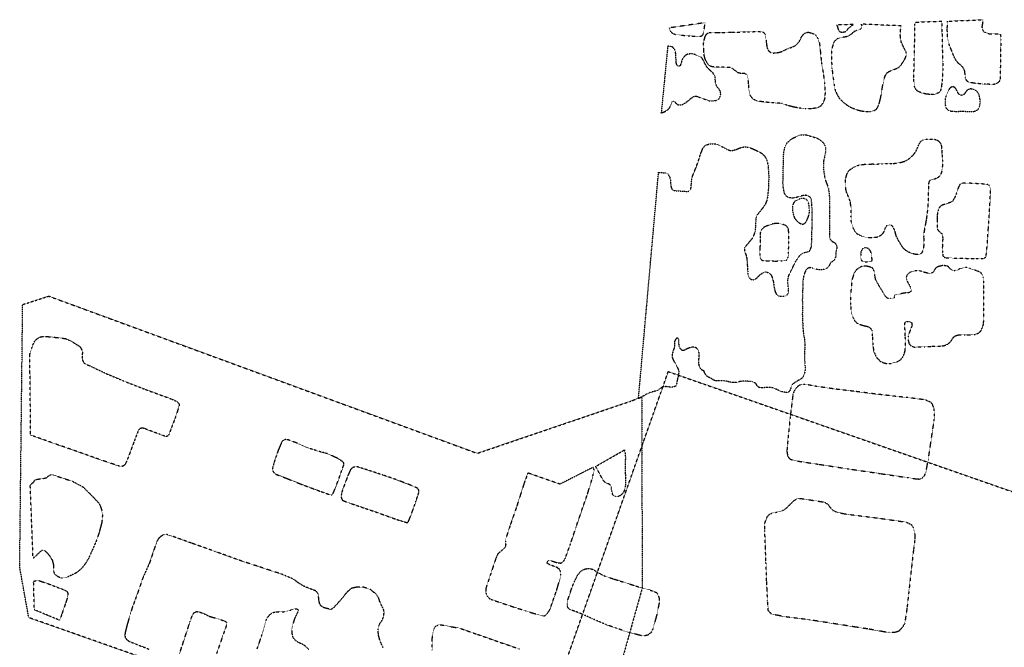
# Model space of a CAD drawing. Extents: x 386669 to 390179, y 98127 to 99995.
# Tile 2 of 9: x 386669 to 387816, y 99247 to 99977. Entities that reach past the tile are written whole.
import ezdxf

# ---------------------------------------------------------------- set-up
doc = ezdxf.new("R2010")
doc.units = 0
doc.header["$LTSCALE"] = 0.005
doc.header["$MEASUREMENT"] = 0
doc.linetypes.add('DGN Style 5', pattern=[20, 10, -10])
doc.linetypes.add('DGN Style 7', pattern=[57.5, 25, -10, 12.5, -10])
doc.layers.add('E_DTM_Building', color=3, linetype='DGN Style 5', lineweight=25)
doc.layers.add('E_DTM_ObscureArea', color=1, linetype='DGN Style 7', lineweight=25)

msp = doc.modelspace()

# ---------------------------------------------------------------- linework, layer by layer
at = {"layer": 'E_DTM_Building'}
for points in [[(387425.61, 99967.25, 1609.49), (387426.82, 99963.44, 1609.39), (387429.43, 99960.98, 1609.24), (387433.27, 99959.51, 1609.12), (387436.39, 99959.15, 1609.14), (387449.4, 99957.98, 1609.3), (387458.93, 99957.4, 1609.28), (387462.22, 99957.54, 1609.28), (387464.2, 99958.46, 1609.28), (387465.19, 99959.78, 1609.28), (387466.29, 99965.5, 1609.3), (387467.42, 99973.36, 1609.45), (387425.61, 99967.25, 1609.49)], [(387695.63, 99969.59, 1609.24), (387649.11, 99971.64, 1609.9), (387649.94, 99969.47, 1609.96), (387649.68, 99966.84, 1609.96), (387648.06, 99965.6, 1609.96), (387645.99, 99964.88, 1609.96), (387643.57, 99964.27, 1609.96), (387641.01, 99962.82, 1610.02), (387638.89, 99961.13, 1610.02), (387636.84, 99959.38, 1610.02), (387634.68, 99958.1, 1610.02), (387631.76, 99956.89, 1610.02), (387628.78, 99956.37, 1610.06), (387625.58, 99956.03, 1610.1), (387622.7, 99955.1, 1610.1), (387620.27, 99953.8, 1610.1), (387618.03, 99951.82, 1610.02), (387616.74, 99949.11, 1610), (387615.45, 99944.88, 1609.94), (387614.73, 99940.28, 1609.86), (387614.41, 99935.1, 1609.82), (387614.7, 99927.5, 1609.61), (387615.13, 99919.98, 1609.47), (387616.56, 99908.63, 1609.28), (387617.83, 99900.01, 1609.04), (387618.79, 99895.07, 1608.87), (387620.76, 99890.43, 1608.81), (387623.74, 99885.25, 1608.81), (387627.33, 99881.77, 1608.79), (387633.3, 99876.91, 1608.71), (387638.11, 99874.36, 1608.69), (387644.07, 99872.11, 1608.69), (387649.07, 99870.74, 1608.69), (387654.69, 99869.98, 1608.69), (387659.03, 99869.93, 1608.73), (387662.01, 99870.39, 1608.87), (387664.63, 99871.15, 1609.06), (387667.09, 99872.94, 1609.18), (387668.84, 99875.77, 1609.22), (387670.14, 99879.1, 1609.41), (387671.85, 99885.84, 1609.53), (387673.98, 99898.87, 1609.84), (387675.55, 99906.49, 1609.94), (387677.12, 99911.5, 1609.94), (387679.17, 99914.9, 1609.92), (387681.97, 99916.78, 1609.74), (387685.68, 99918.33, 1609.63), (387690.16, 99919.87, 1609.63), (387693.88, 99922.17, 1609.65), (387695.89, 99924.47, 1609.69), (387700.39, 99931.44, 1609.86), (387701.59, 99935.18, 1609.9), (387701.46, 99939.16, 1609.9), (387699.7, 99942.93, 1609.82), (387697.42, 99947.13, 1609.78), (387695.88, 99950.85, 1609.78), (387695.15, 99954.64, 1609.74), (387694.7, 99959.2, 1609.67), (387694.79, 99962.23, 1609.55), (387695.63, 99969.59, 1609.24)], [(387640.13, 99971.31, 1609.94), (387620.58, 99970.59, 1610.15), (387621.51, 99968.53, 1610.15), (387622.47, 99965.25, 1610.12), (387623.59, 99963.28, 1610.1), (387625.03, 99962.58, 1610.04), (387627.52, 99962.37, 1610.02), (387630.17, 99962.73, 1610.02), (387632.46, 99964.02, 1610.04), (387634.29, 99966.86, 1610.04), (387637.19, 99969.16, 1610), (387640.13, 99971.31, 1609.94)], [(387743.09, 99975.1, 1608.98), (387743.27, 99962.47, 1609.19), (387743.61, 99943.26, 1609.29), (387744.16, 99928.14, 1609.34), (387744.22, 99918.31, 1609.37), (387743.48, 99905.44, 1609.31), (387742.21, 99896.38, 1609.39), (387741.31, 99893.99, 1609.42), (387739.66, 99892.04, 1609.57), (387737.4, 99890.81, 1609.67), (387733.47, 99889.82, 1609.77), (387730.41, 99889.62, 1609.83), (387725.08, 99890.27, 1609.85), (387720.49, 99891.21, 1610.05), (387716, 99893.03, 1610.05), (387713.42, 99894.9, 1610.06), (387711.46, 99898.69, 1610.11), (387710.78, 99902.81, 1610.18), (387710.5, 99907.46, 1610.19), (387710.71, 99919.46, 1610.13), (387711.08, 99935.98, 1610.03), (387711.51, 99953.16, 1609.75), (387711.79, 99970.22, 1609.37), (387711.92, 99973.95, 1609.34), (387743.09, 99975.1, 1608.98)], [(387749.75, 99975.05, 1608.98), (387791.14, 99976.81, 1608.47), (387789.75, 99968.34, 1608.47), (387790.32, 99965.24, 1608.49), (387791.93, 99962.96, 1608.47), (387793.82, 99961.82, 1608.43), (387797.94, 99960.56, 1608.43), (387809.97, 99960.14, 1608.23), (387811.51, 99959.47, 1608.18), (387811.92, 99953.21, 1608.13), (387811.41, 99937.01, 1608.08), (387811.2, 99917.82, 1608), (387811.07, 99907.53, 1608.06), (387809.82, 99904.73, 1608.06), (387807.62, 99902.84, 1608.06), (387804.11, 99901.45, 1608.06), (387793.81, 99901.74, 1608.13), (387782.41, 99902.65, 1608.13), (387777.4, 99903.44, 1608.13), (387774.02, 99904.32, 1608.19), (387772.03, 99905.85, 1608.19), (387770.45, 99909.57, 1608.34), (387770.18, 99914.11, 1608.52), (387769.49, 99918.39, 1608.73), (387767.41, 99921.68, 1608.9), (387765.24, 99923.86, 1609), (387762.06, 99926.45, 1609.01), (387759.72, 99929.5, 1609.03), (387757.92, 99932.59, 1609.01), (387756.27, 99936.46, 1609.05), (387753.9, 99942.53, 1609.03), (387751.55, 99948.22, 1608.98), (387750.17, 99953.6, 1608.92), (387749.61, 99960.2, 1608.87), (387749.4, 99966.67, 1608.87), (387749.81, 99971.65, 1608.98), (387749.75, 99975.05, 1608.98)], [(387482.11, 99962.02, 1608.93), (387485.35, 99961.88, 1608.98), (387491.52, 99962.05, 1609), (387497.41, 99962.27, 1609.04), (387507.42, 99962.49, 1609.37), (387516.88, 99962.73, 1609.26), (387529.91, 99963.07, 1609.22), (387534.62, 99962.5, 1609.24), (387535.88, 99961.5, 1609.22), (387537.39, 99959.78, 1609.2), (387538.2, 99955.1, 1609.02), (387538.59, 99950.4, 1609.04), (387539.62, 99943.89, 1609.12), (387541.42, 99940.4, 1609.2), (387543.97, 99938.62, 1609.26), (387546.77, 99938.03, 1609.28), (387550.66, 99938.29, 1609.39), (387554.99, 99939.2, 1609.47), (387557.98, 99940.41, 1609.47), (387560.81, 99941.88, 1609.41), (387563.98, 99943.32, 1609.39), (387568.13, 99944.69, 1609.37), (387571.24, 99946.05, 1609.39), (387574.88, 99948.56, 1609.67), (387577.77, 99952.58, 1609.8), (387579.91, 99957.43, 1609.88), (387582.6, 99960.61, 1609.92), (387585.57, 99962.09, 1609.92), (387587.9, 99962.15, 1609.88), (387591.33, 99961.4, 1609.84), (387595.25, 99959.67, 1609.78), (387597.23, 99957.37, 1609.8), (387598.98, 99954.49, 1609.8), (387600.57, 99949.4, 1609.8), (387601.51, 99940.69, 1609.84), (387602.87, 99926.85, 1609.61), (387604.87, 99915.34, 1609.43), (387606.38, 99903.79, 1609.16), (387607.1, 99893.61, 1608.75), (387606.9, 99886.11, 1608.67), (387605.1, 99880.53, 1608.61), (387602.15, 99876.43, 1608.55), (387598.21, 99874.25, 1608.44), (387592.79, 99873.32, 1608.42), (387584.51, 99872.97, 1608.14), (387576.86, 99873.98, 1608.01), (387571.57, 99874.91, 1608.03), (387563, 99877.14, 1608.28), (387556.49, 99879.35, 1608.34), (387545.08, 99880.25, 1608.28), (387537.06, 99880.88, 1608.16), (387527.88, 99882.24, 1608.05), (387523.09, 99884.45, 1608.1), (387519.66, 99889.25, 1608.16), (387518.47, 99894.44, 1608.2), (387518.07, 99901.69, 1608.36), (387517.6, 99907.28, 1608.46), (387516.26, 99912.67, 1608.51), (387513.74, 99914.03, 1608.46), (387509.21, 99914.07, 1608.46), (387505.11, 99915.37, 1608.46), (387502.53, 99917.49, 1608.44), (387498.65, 99920.33, 1608.46), (387495.47, 99921.37, 1608.36), (387485.85, 99921.46, 1608.32), (387479.8, 99921.43, 1608.38), (387474.65, 99922.24, 1608.4), (387471.19, 99924.21, 1608.51), (387469.91, 99926.3, 1608.55), (387467.83, 99929.91, 1608.53), (387466.51, 99934.13, 1608.59), (387466.11, 99938.15, 1608.71), (387465.88, 99941.7, 1608.89), (387465.41, 99948.12, 1609.12), (387466.14, 99952.57, 1609.14), (387467.68, 99957.93, 1609.12), (387469.58, 99960.63, 1609.1), (387472.23, 99961.88, 1609.12), (387476.2, 99962.07, 1609.08), (387482.11, 99962.02, 1608.93)], [(387699.75, 99812.02, 1609.66), (387701.86, 99813.09, 1609.58), (387705.19, 99815.22, 1609.44), (387709.65, 99819.31, 1609.38), (387712.58, 99822.92, 1609.19), (387715.53, 99829.49, 1608.92), (387718.11, 99834.85, 1608.82), (387721.23, 99836.9, 1608.82), (387726.23, 99837.94, 1608.8), (387734.55, 99837.81, 1608.66), (387737.82, 99836.57, 1608.64), (387740.62, 99834.33, 1608.64), (387742.38, 99831.32, 1608.7), (387742.87, 99827.1, 1608.7), (387743.36, 99819.65, 1608.68), (387743.84, 99812.21, 1608.68), (387743.62, 99803.39, 1608.56), (387742.66, 99799.19, 1608.58), (387741, 99795.27, 1608.58), (387738.31, 99792.92, 1608.62), (387735.41, 99791.51, 1608.78), (387733.53, 99790.94, 1609.31), (387731.36, 99790.62, 1609.66), (387729.38, 99789.7, 1609.68), (387728.13, 99788.22, 1609.48), (387727.52, 99785.63, 1609.17), (387727.46, 99783.01, 1609.07), (387727.36, 99777.64, 1608.88), (387727, 99763.05, 1608.66), (387726.02, 99751.84, 1608.64), (387724.85, 99743.63, 1608.72), (387723.29, 99735.12, 1608.78), (387722.28, 99729.2, 1608.8), (387721.9, 99723.88, 1608.88), (387722.03, 99719.9, 1608.9), (387721.98, 99713.92, 1608.66), (387721.36, 99709.75, 1608.56), (387720.09, 99706.07, 1608.56), (387717.8, 99703.95, 1608.56), (387715.85, 99703.38, 1608.47), (387713.29, 99703.57, 1608.45), (387709.8, 99704.31, 1608.7), (387704.63, 99706.15, 1608.92), (387701.8, 99707.9, 1609.09), (387698.7, 99710.53, 1609.27), (387696.07, 99714.02, 1609.29), (387692.7, 99719.85, 1609.4), (387690.08, 99724.85, 1609.46), (387688.48, 99730.83, 1609.66), (387686.68, 99735.08, 1609.79), (387684.56, 99737.44, 1609.87), (387682.72, 99738.11, 1609.81), (387679.08, 99737.26, 1609.66), (387677.29, 99734.77, 1609.58), (387676.5, 99732.78, 1609.54), (387674.78, 99728.66, 1609.52), (387671.49, 99725.29, 1609.44), (387667.65, 99723.59, 1609.4), (387661.87, 99722.84, 1609.38), (387656.69, 99723.23, 1609.38), (387649.76, 99724.78, 1609.33), (387644.81, 99727.25, 1609.33), (387642.15, 99730.32, 1609.35), (387639.38, 99735.45, 1609.46), (387637.72, 99741.35, 1609.54), (387637.3, 99747.98, 1609.54), (387637.47, 99757.55, 1609.64), (387636.49, 99765.09, 1609.64), (387634.12, 99771.28, 1609.62), (387631.72, 99776.99, 1609.58), (387630.73, 99784.67, 1609.56), (387630.88, 99791.07, 1609.54), (387632.57, 99797.12, 1609.5), (387634.85, 99801.16, 1609.52), (387638.13, 99803.77, 1609.62), (387641.87, 99805.87, 1609.72), (387646.27, 99807.54, 1609.81), (387652.98, 99808.59, 1609.91), (387662.09, 99808.93, 1609.91), (387667.32, 99808.82, 1610.01), (387672.79, 99809.14, 1610.15), (387679.84, 99809.46, 1610.24), (387684.93, 99809.34, 1610.09), (387690.31, 99809.92, 1609.99), (387694.17, 99810.52, 1609.74), (387699.75, 99812.02, 1609.66)], [(387753.42, 99764.23, 1608.23), (387749.08, 99762.77, 1608.19), (387743.59, 99761.07, 1608.23), (387740.3, 99758.53, 1608.29), (387738.59, 99754.33, 1608.15), (387737.58, 99749.1, 1608.21), (387737.51, 99744.21, 1608.31), (387737.82, 99733.11, 1608.33), (387740.57, 99729.83, 1608.43), (387743.44, 99727.6, 1608.51), (387744.19, 99722.72, 1608.51), (387743.97, 99718.71, 1608.56), (387743.66, 99711.75, 1608.56), (387743.88, 99705.86, 1608.39), (387744.41, 99702.06, 1608.33), (387746.66, 99699.77, 1608.31), (387754.37, 99699.53, 1608.45), (387783.22, 99698.85, 1608.56), (387790.98, 99698.81, 1608.47), (387794.08, 99700.38, 1608.47), (387794.74, 99702.35, 1608.41), (387795.99, 99714.48, 1608.43), (387797.35, 99734.38, 1608.33), (387799.26, 99764.08, 1608.23), (387799.82, 99778.69, 1608.29), (387798.7, 99783.89, 1608.27), (387795.49, 99785.34, 1608.27), (387779.33, 99786.25, 1608.25), (387772.77, 99786.67, 1608.21), (387767.29, 99786.55, 1608.19), (387764.34, 99785.62, 1608.15), (387762.39, 99781.81, 1608.15), (387760.22, 99774.97, 1608.15), (387757.92, 99769.55, 1608.23), (387755.76, 99765.8, 1608.31), (387753.42, 99764.23, 1608.23)], [(387535.73, 99735.12, 1609.22), (387532.83, 99731.99, 1609.35), (387531.63, 99729.08, 1609.35), (387531.37, 99724.8, 1609.3), (387531.41, 99720.95, 1609.28), (387531.28, 99711.05, 1609.04), (387531.29, 99702.81, 1609), (387531.54, 99699.74, 1608.87), (387533.06, 99697.25, 1608.79), (387535.4, 99696.35, 1608.75), (387538.98, 99696.3, 1608.75), (387548.28, 99695.98, 1608.67), (387557.13, 99696.11, 1608.67), (387560.94, 99696.49, 1608.67), (387562.84, 99697.68, 1608.69), (387564.1, 99700.67, 1608.69), (387564.5, 99704.9, 1608.73), (387564.92, 99717.92, 1608.81), (387564.91, 99728.7, 1608.79), (387564.28, 99733.8, 1608.93), (387562.1, 99736.85, 1608.98), (387559.16, 99738.25, 1609.08), (387554.74, 99739.46, 1609.12), (387551.01, 99739.7, 1609.18), (387546.71, 99739.34, 1609.18), (387538.02, 99736.41, 1609.18), (387535.73, 99735.12, 1609.22)], [(387660.97, 99704.97, 1609.31), (387660.07, 99707.43, 1609.33), (387658.6, 99709.44, 1609.38), (387656.98, 99710.68, 1609.42), (387654.79, 99711.39, 1609.56), (387653.08, 99711.38, 1609.79), (387651.56, 99710.64, 1609.83), (387649.96, 99709.2, 1609.85), (387648.97, 99707.12, 1609.99), (387648.68, 99704.83, 1610.07), (387648.72, 99700.23, 1609.97), (387649.34, 99696.99, 1610.01), (387651.15, 99695.83, 1610.01), (387653.75, 99695.16, 1610.03), (387656.71, 99695.13, 1609.91), (387658.9, 99695.18, 1609.79), (387660.47, 99695.31, 1609.56), (387661.33, 99695.65, 1609.52), (387661.86, 99696.73, 1609.48), (387661.85, 99697.69, 1609.48), (387661.59, 99701.65, 1609.33), (387660.97, 99704.97, 1609.31)], [(387727.07, 99681.78, 1608.27), (387721.89, 99683, 1608.25), (387717.08, 99684.59, 1608.23), (387712.19, 99684.73, 1608.51), (387707.41, 99683.57, 1608.8), (387704.74, 99681.84, 1608.86), (387702.71, 99679.88, 1608.86), (387701.56, 99677.17, 1608.84), (387702.01, 99674.19, 1608.8), (387703.35, 99671.35, 1608.72), (387704.89, 99668.52, 1608.58), (387706.45, 99665.49, 1608.58), (387707.43, 99662.83, 1608.6), (387707.43, 99661.18, 1608.62), (387705.85, 99659.6, 1608.6), (387703.3, 99658.84, 1608.74), (387701.44, 99659.01, 1608.05), (387688.36, 99656.55, 1608.05), (387687.88, 99655.07, 1608.51), (387687.68, 99654.23, 1608.76), (387687.72, 99653.69, 1608.84), (387687.11, 99652.81, 1608.92), (387685.83, 99652.5, 1608.88), (387683.71, 99652.39, 1608.84), (387681.03, 99652.37, 1608.86), (387679.12, 99653.04, 1608.88), (387676.44, 99656.32, 1608.9), (387675.05, 99659.02, 1608.84), (387673.93, 99660.91, 1608.74), (387672.6, 99662.86, 1608.78), (387670.04, 99667.12, 1608.76), (387668.75, 99669.48, 1608.78), (387666.08, 99674.27, 1608.84), (387665.15, 99678.73, 1608.9), (387664.62, 99683.49, 1609.07), (387662.55, 99687.65, 1609.15), (387659.9, 99688.94, 1609.25), (387654.85, 99690.16, 1609.68), (387650.68, 99689.95, 1609.87), (387648.36, 99688.93, 1609.97), (387643.79, 99686.15, 1609.97), (387640.8, 99681.64, 1610.01), (387638.46, 99674.3, 1610.01), (387636.78, 99656.64, 1609.74), (387636.83, 99645.37, 1609.87), (387637.44, 99637.18, 1609.79), (387639.26, 99631.08, 1609.76), (387641.64, 99626.47, 1609.74), (387644.93, 99623.18, 1609.79), (387651.64, 99620.99, 1609.85), (387656.97, 99619.79, 1609.66), (387660.17, 99617.65, 1609.52), (387661.72, 99614.76, 1609.4), (387662.14, 99608.88, 1609.27), (387662.74, 99598.42, 1608.84), (387663.82, 99590.41, 1608.62), (387666.88, 99584.2, 1608.19), (387671.05, 99579.54, 1608.06), (387675.34, 99577.56, 1607.98), (387679.06, 99576.64, 1607.92), (387683.98, 99576.91, 1607.96), (387690.51, 99578.49, 1608.04), (387694.45, 99580.67, 1608.06), (387697.31, 99583.52, 1608.15), (387699.57, 99588.52, 1608.12), (387700.58, 99592.8, 1608.12), (387700.63, 99602.97, 1608.27), (387700.58, 99607.64, 1608.35), (387700.12, 99618.04, 1608.41), (387699.99, 99622.84, 1608.45), (387700.52, 99624.74, 1608.45), (387702.5, 99625.66, 1608.47), (387705.97, 99625.26, 1608.47), (387708.06, 99624.13, 1608.45), (387708.45, 99621.14, 1608.49), (387705.85, 99614.4, 1608.39), (387703.74, 99608.38, 1608.37), (387703.91, 99603.93, 1608.37), (387704.85, 99600.09, 1608.39), (387706.91, 99597.59, 1608.41), (387710.84, 99595.79, 1608.41), (387723.1, 99596.33, 1608.47), (387730.35, 99596.73, 1608.43), (387742.4, 99597.12, 1608.35), (387746.21, 99597.65, 1608.47), (387749.98, 99599.34, 1608.6), (387752.56, 99601.34, 1608.64), (387754.91, 99604.42, 1608.72), (387756.86, 99607.47, 1608.9), (387759.19, 99609.11, 1608.99), (387762.42, 99609.93, 1609.05), (387770.32, 99609.97, 1609.03), (387776.29, 99610.06, 1609.07), (387782.01, 99610.67, 1609.07), (387785.66, 99612.15, 1609.07), (387788.43, 99614.37, 1609.07), (387790.48, 99618.66, 1609.07), (387791.61, 99622.4, 1609.07), (387792.2, 99630.14, 1609.09), (387792.17, 99649.31, 1609.11), (387792.08, 99663.52, 1609.13), (387791.99, 99671.96, 1609.05), (387791.34, 99677.27, 1608.86), (387790.94, 99678.82, 1608.66), (387790.49, 99680.01, 1608.62), (387788.27, 99682.78, 1608.56), (387784.79, 99684.07, 1608.53), (387780.11, 99685.88, 1608.53), (387776.37, 99687.08, 1608.53), (387772.06, 99688.5, 1608.64), (387768.72, 99688.22, 1608.7), (387765.75, 99687.49, 1608.8), (387763.03, 99686.44, 1608.8), (387761.66, 99685.5, 1608.78), (387759.93, 99684.88, 1608.76), (387757.4, 99684.73, 1608.76), (387755.15, 99685.37, 1608.76), (387752.52, 99687.21, 1608.68), (387751.05, 99689.15, 1608.41), (387748.41, 99690.37, 1608.31), (387744.32, 99690.78, 1608.27), (387738.87, 99689.43, 1608.21), (387736.88, 99688.58, 1608.23), (387734.55, 99685.98, 1608.23), (387733.68, 99684.05, 1608.27), (387732.31, 99682.36, 1608.29), (387729.9, 99681.61, 1608.29), (387727.07, 99681.78, 1608.27)], [(386681.8, 99493.41, 1608.55), (386680.78, 99587.34, 1609.19), (386682.89, 99594.16, 1609.21), (386684.47, 99598.31, 1609.3), (386686.64, 99603.04, 1609.3), (386689.16, 99605.52, 1609.3), (386692.61, 99607.5, 1609.15), (386696.79, 99608.31, 1609.13), (386702.12, 99608, 1609.13), (386713.04, 99606.93, 1609.06), (386722.76, 99605.65, 1608.97), (386728.94, 99602.85, 1608.88), (386739.02, 99596.53, 1608.83), (386740.68, 99594.05, 1608.85), (386742.12, 99590.03, 1608.9), (386741.77, 99585.17, 1608.9), (386741.9, 99581.57, 1609.03), (386743.29, 99578.13, 1609.13), (386745.2, 99576.25, 1609.19), (386750.86, 99574.05, 1609.28), (386759.78, 99569.73, 1609.06), (386770.87, 99564.54, 1609.21), (386791.38, 99555.95, 1609.25), (386815.54, 99546.54, 1609.25), (386845.5, 99535.58, 1609.16), (386852, 99532.7, 1609.13), (386853.58, 99531.31, 1609.13), (386854.62, 99529.28, 1609.11), (386854.65, 99527.24, 1609.07), (386850.66, 99514.9, 1609), (386842.84, 99494.3, 1608.73), (386841.95, 99492.84, 1608.73), (386840.63, 99492, 1608.75), (386838.83, 99491.85, 1608.75), (386831.01, 99494.76, 1608.75), (386814.4, 99500.94, 1608.77), (386811.94, 99501.68, 1608.73), (386809.02, 99500.93, 1608.73), (386807.35, 99499.12, 1608.71), (386802.49, 99486.7, 1608.62), (386795.85, 99468.67, 1608.55), (386793.14, 99461.89, 1608.46), (386791.82, 99459.38, 1608.28), (386790.14, 99457.71, 1608.21), (386788.59, 99457.07, 1608.17), (386785.15, 99457.29, 1608.1), (386764.41, 99464.14, 1608.1), (386737.47, 99473.76, 1608.46), (386707.77, 99484.08, 1608.57), (386681.8, 99493.41, 1608.55)], [(387602.95, 99549.23, 1607.58), (387595.32, 99550.34, 1607.32), (387588.21, 99551.7, 1607.12), (387582.16, 99552.27, 1607.04), (387579.61, 99552.19, 1607.02), (387577.2, 99551.32, 1607.2), (387575.35, 99550.09, 1607.52), (387573.37, 99547.97, 1607.98), (387572.22, 99546.39, 1608.38), (387571.03, 99544.54, 1608.87), (387570.18, 99542.58, 1609.05), (387569.6, 99540.72, 1608.83), (387569.51, 99539.43, 1608.56), (387566.47, 99514.54, 1608.73), (387564.05, 99491.24, 1608.56), (387562.59, 99474.82, 1608.4), (387563.56, 99468.85, 1608.36), (387566.05, 99465.69, 1608.3), (387571.33, 99463.77, 1608.3), (387598.94, 99459.62, 1608.52), (387634.61, 99454.12, 1608.42), (387671.16, 99448.7, 1608.46), (387704.28, 99443.86, 1608.46), (387713.29, 99442.46, 1608.54), (387717.41, 99442.27, 1608.62), (387720.22, 99443.31, 1608.64), (387722.93, 99446.23, 1608.62), (387724.61, 99450.35, 1608.6), (387727.37, 99464.85, 1608.6), (387729.9, 99482.03, 1608.54), (387734.09, 99509.98, 1608.44), (387734.7, 99517.98, 1608.4), (387734.13, 99524.06, 1608.4), (387732.21, 99529.22, 1608.36), (387730.06, 99531.66, 1608.38), (387723.84, 99534.37, 1608.34), (387703.35, 99537.03, 1608.34), (387688.21, 99538.59, 1608.2), (387667.33, 99541.02, 1608.02), (387642.09, 99544.23, 1607.9), (387620.19, 99546.77, 1607.76), (387602.95, 99549.23, 1607.58)], [(387260.94, 99449.39, 1608.01), (387256.62, 99437.68, 1608.01), (387247.99, 99410.69, 1608.07), (387239.97, 99387.3, 1607.95), (387235.4, 99373.48, 1607.9), (387234.95, 99369.18, 1608.01), (387235.09, 99366.36, 1608.01), (387234.65, 99363.72, 1608.04), (387233.5, 99361.68, 1608.02), (387231.92, 99360.18, 1608.07), (387229.38, 99358.26, 1608.14), (387226.83, 99355.96, 1608.36), (387225.75, 99354.69, 1608.36), (387223.32, 99349.28, 1608.45), (387217.93, 99332.79, 1608.24), (387212.72, 99317.68, 1608.1), (387211.81, 99313.82, 1607.82), (387212.06, 99309.72, 1607.64), (387213.44, 99306.24, 1607.52), (387216.19, 99303.3, 1607.47), (387220.18, 99301.46, 1607.42), (387258.43, 99288.86, 1607.57), (387276.29, 99283.49, 1607.48), (387278.84, 99283.04, 1607.54), (387280.84, 99283.45, 1607.54), (387282.75, 99284.88, 1607.63), (387285.22, 99288.17, 1607.86), (387286.87, 99291.14, 1608.07), (387294.36, 99312.4, 1608.21), (387299.15, 99328.75, 1607.95), (387299.47, 99331.62, 1607.83), (387299.34, 99333.78, 1607.73), (387298.28, 99336.3, 1607.57), (387297.52, 99337.37, 1607.55), (387295.29, 99339.17, 1607.64), (387285.86, 99342.78, 1607.89), (387283.54, 99344.39, 1607.95), (387283.19, 99345.26, 1607.98), (387283.78, 99346.63, 1607.99), (387284.99, 99347.49, 1607.92), (387287.12, 99347.48, 1607.89), (387295.33, 99344.95, 1607.7), (387299.15, 99344.51, 1607.54), (387301.66, 99345.62, 1607.48), (387303.37, 99347.84, 1607.45), (387304.68, 99350.27, 1607.44), (387310.54, 99366.76, 1607.76), (387317.21, 99386.53, 1607.88), (387322.79, 99403.04, 1608.05), (387329.86, 99423.17, 1608.18), (387335.44, 99441.24, 1607.98), (387336.66, 99445.94, 1607.89), (387337.85, 99450.34, 1607.83), (387338.12, 99452.73, 1607.74), (387337.63, 99454.63, 1607.67), (387336.87, 99455.89, 1607.6), (387298.19, 99436.33, 1607.6), (387260.94, 99449.39, 1608.01)], [(386681.31, 99435.53, 1607.81), (386684.95, 99438.45, 1607.65), (386684.98, 99438.55, 1607.15), (386686.77, 99441, 1607.46), (386689.47, 99442.19, 1607.48), (386695.41, 99442.56, 1607.46), (386699.9, 99443.88, 1607.52), (386704.69, 99447.22, 1607.64), (386707.74, 99447.18, 1607.6), (386730.08, 99439.85, 1607.6), (386742.58, 99433.26, 1607.44), (386749.68, 99426.15, 1607.27), (386754.62, 99421.34, 1607.21), (386754.61, 99421.24, 1607.71), (386757.44, 99418.32, 1607.7), (386760.76, 99414.96, 1607.75), (386762.8, 99411.31, 1607.83), (386764.66, 99405.5, 1607.88), (386765.41, 99399.92, 1608.03), (386764.7, 99391.92, 1608.44), (386761.94, 99381.42, 1608.73), (386758.7, 99371.32, 1608.66), (386753.07, 99358.62, 1608.73), (386749.46, 99350.39, 1608.55), (386746.15, 99344.79, 1608.55), (386742.81, 99340.29, 1608.66), (386738.39, 99335.7, 1608.73), (386733.85, 99332.55, 1608.78), (386725.23, 99328.48, 1608.91), (386721.18, 99327.34, 1608.91), (386717.64, 99326.97, 1608.91), (386713.43, 99328.59, 1608.91), (386710.38, 99331.1, 1608.91), (386708.77, 99334.68, 1608.91), (386708.72, 99342.24, 1608.93), (386707.48, 99347.45, 1608.93), (386704.62, 99352.09, 1608.95), (386700.5, 99356.99, 1608.91), (386697.69, 99359.16, 1608.8), (386695.21, 99359.24, 1608.8), (386692.65, 99357.71, 1608.8), (386690.1, 99355.1, 1608.84), (386687.09, 99351.93, 1608.84), (386684.64, 99349.84, 1608.87), (386681.31, 99435.53, 1607.81)], [(387545.72, 99402.86, 1608.6), (387550.94, 99403.78, 1608.58), (387557.47, 99405.35, 1608.58), (387561.56, 99408.17, 1608.5), (387565.65, 99411.88, 1608.31), (387570.7, 99417.18, 1608.31), (387574.23, 99419.26, 1608.27), (387578.8, 99419.71, 1608.23), (387606.36, 99415.42, 1608.27), (387610.2, 99413.07, 1608.36), (387612.53, 99409.89, 1608.38), (387616.09, 99405.93, 1608.31), (387621.24, 99403.55, 1608.31), (387632.06, 99401.5, 1608.25), (387670.17, 99396.72, 1608.07), (387701.96, 99392.1, 1608.36), (387707.54, 99389.4, 1608.38), (387710.17, 99385.09, 1608.44), (387711.42, 99379.22, 1608.6), (387711.66, 99375.53, 1608.72), (387711.52, 99370.64, 1608.77), (387710.12, 99360.22, 1608.83), (387706.95, 99332.4, 1608.7), (387704.58, 99310.7, 1608.99), (387702.7, 99293.71, 1609.09), (387699.92, 99274.45, 1609.07), (387697.57, 99270.54, 1609.09), (387694.89, 99267.23, 1609.01), (387692.46, 99265.03, 1609.01), (387689.05, 99263.92, 1609.05), (387681.32, 99263.55, 1609.09), (387673.45, 99264.88, 1609.03), (387658.59, 99267.55, 1608.89), (387641.82, 99270.14, 1608.72), (387614.18, 99274.49, 1608.38), (387588.98, 99278.42, 1608.33), (387561.56, 99281.83, 1608.27), (387545.02, 99284.91, 1608.29), (387541.03, 99289.04, 1608.46), (387540.63, 99293.82, 1608.68), (387540.08, 99301.04, 1609.03), (387540.09, 99301.14, 1609.53), (387539.62, 99312.49, 1609.69), (387539.12, 99322.84, 1609.73), (387539.11, 99322.94, 1609.23), (387538.27, 99345.01, 1608.87), (387537.66, 99362.96, 1608.85), (387536.87, 99382.26, 1608.97), (387536.97, 99390.93, 1608.87), (387539.18, 99397.3, 1608.77), (387541.77, 99400.88, 1608.68), (387545.72, 99402.86, 1608.6)], [(387046.09, 99305.54, 1606.32), (387040.36, 99298.72, 1606.79), (387034.81, 99292.67, 1607.02), (387032.64, 99290.93, 1607.08), (387031.39, 99290.54, 1607.12), (387029.56, 99290.95, 1607.2), (387023.27, 99292.6, 1607.5), (387019.93, 99294.64, 1607.61), (387018.61, 99296.81, 1607.65), (387017.57, 99300.83, 1607.55), (387017.16, 99305.67, 1607.45), (387016.51, 99308.89, 1607.14), (387014.95, 99311.21, 1606.88), (387013.58, 99312.24, 1606.73), (387009.87, 99313.58, 1606.63), (386999.44, 99317.77, 1606.55), (386993.79, 99321.37, 1606.54), (386987.89, 99325.75, 1606.48), (386973.52, 99331.79, 1606.6), (386949.24, 99339.74, 1606.8), (386925.88, 99347.44, 1606.85), (386896.41, 99358.03, 1606.92), (386869.15, 99367.68, 1607.12), (386844.66, 99376.46, 1607.43), (386840.01, 99377.73, 1607.52), (386837.19, 99377.59, 1607.69), (386834.78, 99376.35, 1607.97), (386832.41, 99374.73, 1608.31), (386830.55, 99372.68, 1608.59), (386829.04, 99370.28, 1608.76), (386827.92, 99366.78, 1608.94), (386826.7, 99363.79, 1608.87), (386820.17, 99344.6, 1608.89), (386812.13, 99326.42, 1608.92), (386806.19, 99309.17, 1608.97), (386800.02, 99292.47, 1608.98), (386794.18, 99272.91, 1608.95), (386791.8, 99263.39, 1608.94), (386791.54, 99260.29, 1608.91), (386792.11, 99257.45, 1608.85), (386793.44, 99255.76, 1608.87), (386796.28, 99253.49, 1608.82), (386819.37, 99244.4, 1608.69)], [(387373.78, 99265.26, 1607.86), (387363.11, 99269.04, 1607.95), (387352.54, 99272.6, 1608.25), (387335.71, 99279.81, 1608.37), (387326.21, 99284.21, 1608.4), (387316.57, 99287.97, 1608.34), (387309.91, 99290.38, 1608.22), (387308.01, 99292.23, 1608.22), (387307.03, 99294.15, 1608.21), (387306.73, 99296.88, 1608.15), (387307.45, 99301.54, 1608.11), (387311.85, 99314.68, 1608.03), (387314.52, 99321.4, 1607.99), (387317.86, 99328.44, 1607.82), (387319.87, 99331.91, 1607.76), (387322.95, 99335.1, 1607.76), (387325.2, 99336.59, 1607.8), (387327.64, 99337.61, 1607.84), (387330.93, 99338.22, 1607.88), (387334.07, 99337.96, 1607.8), (387336.55, 99337.17, 1607.77), (387338.45, 99336.18, 1607.74), (387340.91, 99334.34, 1607.84), (387343.59, 99332.97, 1608.08), (387347.75, 99330.68, 1608.41), (387351.45, 99329.1, 1608.63), (387360.3, 99326.24, 1608.98), (387368.39, 99323.65, 1609.22), (387374.16, 99321.89, 1609.23), (387377.21, 99320.87, 1609.29), (387386.84, 99317.81, 1609.27), (387394.1, 99315.51, 1609.22), (387402.07, 99313.58, 1609.03), (387410.18, 99310.51, 1608.73), (387411.84, 99308.78, 1608.71), (387413.74, 99304.16, 1608.66), (387413.82, 99298.12, 1608.58), (387411.28, 99285.09, 1608.46), (387406.8, 99268.92, 1608.09), (387404.85, 99264.22, 1607.9), (387401.08, 99260.88, 1607.76), (387396.98, 99259.78, 1607.7), (387393.12, 99259.94, 1607.74), (387385.04, 99262.15, 1607.82), (387373.78, 99265.26, 1607.86)], [(386686.07, 99290.11, 1608.93), (386685.26, 99323.32, 1608.95), (386688.04, 99324.06, 1608.93), (386690.94, 99324.23, 1608.91), (386695.94, 99322.68, 1608.91), (386702.77, 99320.27, 1608.98), (386720.74, 99313.4, 1609.09), (386723.8, 99311.69, 1609.11), (386724.8, 99310.17, 1609.14), (386725.21, 99307.95, 1609.14), (386724.8, 99305, 1609.11), (386722.37, 99297.45, 1609), (386718.27, 99285.6, 1609), (386715.48, 99277.94, 1608.93), (386686.07, 99290.11, 1608.93)], [(387092.23, 99246.24, 1607.78), (387090.3, 99250.56, 1607.96), (387088.52, 99254.77, 1607.94), (387086.88, 99260.88, 1607.68), (387086.48, 99266.8, 1607.55), (387087.19, 99271.22, 1607.43), (387088.89, 99274.72, 1607.3), (387091.22, 99277.94, 1607.26), (387092.95, 99282.21, 1607.12), (387093.4, 99286.45, 1606.93), (387093.33, 99288.91, 1606.86), (387091.94, 99292.58, 1606.79), (387090.01, 99296.44, 1606.57), (387088.37, 99300.14, 1606.44), (387087.2, 99303.74, 1606.27), (387087.2, 99303.84, 1605.77), (387084.08, 99308.44, 1605.97), (387077.53, 99313.71, 1606.09), (387068.91, 99316.63, 1606.09), (387062.38, 99316.65, 1606.04), (387055.51, 99315.08, 1605.9), (387050.28, 99310.76, 1605.5), (387050.25, 99310.67, 1606), (387046.09, 99305.54, 1606.32)], [(386855.1, 99238.78, 1608.88), (386858.28, 99248.22, 1609.04), (386862.2, 99260.19, 1609.1), (386867.44, 99276.25, 1609.1), (386870.59, 99284.86, 1609.11), (386872.48, 99287.1, 1609.07), (386875.12, 99288.09, 1609.02), (386878.65, 99287.58, 1609), (386882.45, 99286.18, 1609.01), (386890.29, 99282.51, 1608.95), (386906.27, 99277.68, 1608.91), (386908.91, 99276.7, 1608.91), (386910.08, 99275.15, 1608.91), (386910.31, 99273.37, 1608.91), (386905.32, 99259.38, 1608.58), (386898.36, 99239.18, 1608.22)], [(386945.6, 99244.7, 1607.29), (386948.52, 99252.84, 1607.14), (386950.79, 99259.56, 1606.86), (386953.27, 99268.43, 1606.61), (386955.22, 99275.65, 1606.53), (386957.63, 99281.34, 1606.54), (386960.32, 99284.31, 1606.51), (386962.93, 99286.42, 1606.5), (386966.66, 99287.63, 1606.45), (386971.65, 99288, 1606.44), (386976.48, 99287.93, 1606.42), (386980.86, 99288.72, 1606.42), (386984.2, 99289.62, 1606.47), (386987.4, 99290.88, 1606.55), (386990.01, 99291.38, 1606.58), (386991.82, 99291.25, 1606.63), (386993.07, 99290.46, 1606.64), (386993.55, 99289.26, 1606.64), (386993.32, 99288.06, 1606.64), (386991.96, 99285.68, 1606.66), (386989.01, 99279.66, 1606.67), (386987.54, 99274.57, 1606.68), (386986.12, 99268.34, 1606.96), (386985.96, 99263.98, 1607.14), (386986.47, 99259.62, 1607.31), (386987.87, 99256.99, 1607.55), (386990.62, 99254.14, 1607.71), (386994.58, 99252.06, 1607.75), (386999.46, 99249.73, 1607.89), (387002, 99247.62, 1607.99), (387005.73, 99244.34, 1607.96)], [(387151.57, 99267.88, 1607.32), (387153.45, 99270.99, 1607.16), (387156.88, 99272.61, 1607.13), (387161.48, 99272.43, 1607.04), (387171.22, 99270.48, 1606.8), (387171.3, 99270.55, 1606.3), (387181.15, 99268.88, 1606.52), (387200.56, 99262.15, 1606.58), (387227.34, 99252.77, 1606.66), (387251.11, 99244.57, 1606.71)], [(387149.51, 99243.15, 1607.51), (387149.4, 99249.35, 1607.34), (387149.64, 99256.86, 1607.28), (387150.25, 99262.98, 1607.28), (387151.57, 99267.88, 1607.32)]]:
    msp.add_polyline3d(points, dxfattribs=at)
at = {"layer": 'E_DTM_ObscureArea', "flags": 128}
msp.add_lwpolyline([(387380.72, 99532.99), (387393.53, 99537.75), (387394.1, 99315.51), (387340.25, 99123.63), (387321.19, 98989.14), (387275.22, 98879.67), (387268.66, 98900.93), (387220.63, 99064.16), (387151.18, 99115.09), (386679.56, 99281.02), (386669.02, 99339.93), (386672.47, 99645.38), (386702.92, 99655.14), (387201.98, 99472.26)], close=True, dxfattribs=at)
at = {"layer": 'E_DTM_ObscureArea', "extrusion": (-0.622094, 0.223131, 0.750475), "elevation": -218328.74}
msp.add_lwpolyline([(-224522.2, 248865.63), (-224526.86, 249565.67), (-223895.38, 249569.86), (-223890.73, 248869.82)], close=True, dxfattribs=at)
at = {"layer": 'E_DTM_ObscureArea'}
for points in [[(387416.26, 99868.23, 1608.21), (387420.27, 99869.8, 1608.1), (387423.67, 99871.94, 1608), (387426.12, 99874.43, 1607.99), (387428.32, 99879.99, 1608.08), (387429.43, 99881.45, 1608.11), (387430.76, 99881.87, 1608.08), (387431.97, 99881.41, 1608.06), (387433.41, 99879.68, 1608), (387435.28, 99878.04, 1607.93), (387437.79, 99877.57, 1607.84), (387440.97, 99878.09, 1607.54), (387443.34, 99879.34, 1607.36), (387446.43, 99881.51, 1607.25), (387451.35, 99885.57, 1607.32), (387454.45, 99887.62, 1607.32), (387456.46, 99887.98, 1607.27), (387459.83, 99886.9, 1607.14), (387464.17, 99885.22, 1607.14), (387468.24, 99883.95, 1607.17), (387471.82, 99882.52, 1607.19), (387475.86, 99882.3, 1607.28), (387479.84, 99882.76, 1607.43), (387483.13, 99884.09, 1607.56), (387485.01, 99887.4, 1607.58), (387485.57, 99890.35, 1607.58), (387485.05, 99893.65, 1607.64), (387483.6, 99896.12, 1607.67), (387481.63, 99898.24, 1607.69), (387480.26, 99900.6, 1607.71), (387479.41, 99903.32, 1607.78), (387479.26, 99907.38, 1607.91), (387478.93, 99910.63, 1608.02), (387476.59, 99914.89, 1608.1), (387472.72, 99918.34, 1608.23), (387469.53, 99921.72, 1608.35), (387467.01, 99925.96, 1608.5), (387464.06, 99931.59, 1608.52), (387462.18, 99933.47, 1608.67), (387459.86, 99934.51, 1608.85), (387457.3, 99935.59, 1608.93), (387454.68, 99936.55, 1608.89), (387451.54, 99937.21, 1608.85), (387446.89, 99936.64, 1608.98), (387444.34, 99935.25, 1608.96), (387441.8, 99932.38, 1608.96), (387440.55, 99930.3, 1608.94), (387439.27, 99925.74, 1608.87), (387438.07, 99922.98, 1608.7), (387436.74, 99922.62, 1608.72), (387435.2, 99923.36, 1608.76), (387434.28, 99924.76, 1608.76), (387433.65, 99927.06, 1608.76), (387433.2, 99937.6, 1608.69), (387431.82, 99942.24, 1608.87), (387429.63, 99944.84, 1608.96), (387427.14, 99945.74, 1609), (387424.9, 99945.93, 1609.04), (387423.85, 99945.9, 1609.04), (387416.26, 99868.23, 1608.21)], [(387776.75, 99870.04, 1608.15), (387780.25, 99870.09, 1608.06), (387782.79, 99870.71, 1608.08), (387785.56, 99872.63, 1608.03), (387787.08, 99875.61, 1608.03), (387787.74, 99880.07, 1608.03), (387787.51, 99885.29, 1608.08), (387786.42, 99889.94, 1608.06), (387784.8, 99892.48, 1608.06), (387782.09, 99894.89, 1608.06), (387779.44, 99895.95, 1608.06), (387776.57, 99896.28, 1608.01), (387774.07, 99895.58, 1608.08), (387772.04, 99894.26, 1608.17), (387770.66, 99892.53, 1608.26), (387769.33, 99890.15, 1608.28), (387767.5, 99888.89, 1608.32), (387765.66, 99888.78, 1608.33), (387763.79, 99889.36, 1608.33), (387762.33, 99891.09, 1608.35), (387760.73, 99893.97, 1608.35), (387759.74, 99895.99, 1608.54), (387758.55, 99897.79, 1608.65), (387756.3, 99898.67, 1608.71), (387754.54, 99898.48, 1608.85), (387752.39, 99897.15, 1609.01), (387751.12, 99894.98, 1608.99), (387749.85, 99892.03, 1608.99), (387748.01, 99888.33, 1609.06), (387746.83, 99883.78, 1609.14), (387746.81, 99878.01, 1609.02), (387748.16, 99873.71, 1608.85), (387751.08, 99871.32, 1608.61), (387754.01, 99870.4, 1608.5), (387759.47, 99870.12, 1608.34), (387767.21, 99870.27, 1608.22), (387776.75, 99870.04, 1608.15)], [(387504.9, 99554.9, 1607.65), (387502.66, 99554.65, 1607.69), (387499.99, 99554.56, 1607.67), (387496.31, 99554.94, 1607.69), (387492.58, 99556.07, 1607.87), (387487.99, 99556.72, 1608), (387484.98, 99556.53, 1608.12), (387482.86, 99556.43, 1608.2), (387480.94, 99556.4, 1608.63), (387478.77, 99556.84, 1609.29), (387477.13, 99557.59, 1610.39), (387475.24, 99558.88, 1611.64), (387473.35, 99560.03, 1612.65), (387471.02, 99560.86, 1616.32), (387469.26, 99562.16, 1617.14), (387467.61, 99564.56, 1617.55), (387466.81, 99566, 1618), (387466.16, 99568.01, 1617.98), (387465.38, 99568.29, 1618.1), (387463.73, 99569.11, 1618.39), (387461.47, 99571.53, 1618.82), (387460.38, 99574.67, 1619.05), (387460.06, 99577.67, 1618.98), (387459.91, 99580.27, 1618.74), (387460.22, 99582.29, 1618.55), (387460.48, 99585.74, 1618.59), (387460.42, 99588.9, 1618.43), (387459.82, 99591.18, 1617.92), (387458.91, 99593.03, 1617.38), (387457.41, 99594.55, 1616.56), (387455.84, 99595.31, 1615.89), (387452.98, 99595.83, 1615.38), (387449, 99594.95, 1615.23), (387444.69, 99593.01, 1615.05), (387442.33, 99591.71, 1614.68), (387440.44, 99592.1, 1613.9), (387438.64, 99593.94, 1612.49), (387437.19, 99596.5, 1610.82), (387436.98, 99598.96, 1609.72), (387436.84, 99600.66, 1609.62), (387436.79, 99602.86, 1609.62), (387436.7, 99604.77, 1609.66), (387435.91, 99605.94, 1609.66), (387435.14, 99606.22, 1609.68), (387433.86, 99605.84, 1609.68), (387432.81, 99604.52, 1609.64), (387431.65, 99601.95, 1609.62), (387431.56, 99599.67, 1609.66), (387431.74, 99596.73, 1609.78), (387431.35, 99594.85, 1609.98), (387430.28, 99592.08, 1610.62), (387429.48, 99589.19, 1611.3), (387428.82, 99585.7, 1612.2), (387429.22, 99583.4, 1612.83), (387430.32, 99580.81, 1613.2), (387431.79, 99578.05, 1613.78), (387433.02, 99576.5, 1614.13), (387434.93, 99572.54, 1614.54), (387436.14, 99569.62, 1615.21), (387436.64, 99567.74, 1615.4), (387436.63, 99565.4, 1615.31), (387436.4, 99563.18, 1615.11), (387435.97, 99561.02, 1614.56), (387435.4, 99559.6, 1613.98), (387435.1, 99558.27, 1613.04), (387434.56, 99555.61, 1612.1), (387434.27, 99553.32, 1610.37), (387433.81, 99551.49, 1609.27), (387433.14, 99550.48, 1608.73), (387431.36, 99549.57, 1608.67), (387427.48, 99549.18, 1608.75), (387422.13, 99549.83, 1608.8), (387418.78, 99549.69, 1608.75), (387416.27, 99548.51, 1608.71), (387413.95, 99546.67, 1608.69), (387411.12, 99545.13, 1608.67), (387406.76, 99543.87, 1608.65), (387402.73, 99542.78, 1608.63), (387399.29, 99541.19, 1608.57), (387397.14, 99539.77, 1608.47), (387393.53, 99537.75, 1608.36), (387389.76, 99536.06, 1608.3), (387413.14, 99799.22, 1609.02), (387418.61, 99798.71, 1609.06), (387421.24, 99798.45, 1609.06), (387423.81, 99797.36, 1609.06), (387425.83, 99794.51, 1609.04), (387426.97, 99790, 1609.04), (387427.31, 99785.91, 1609.02), (387427.69, 99782.23, 1608.94), (387428.74, 99779.5, 1608.92), (387430.79, 99778.02, 1608.96), (387445.64, 99777, 1609.18), (387447.56, 99777.09, 1609.16), (387449.86, 99778.31, 1609.04), (387450.82, 99780.04, 1608.94), (387451.44, 99786.55, 1608.88), (387452.13, 99793.07, 1608.8), (387454.04, 99798.11, 1608.75), (387456.79, 99804.66, 1608.71), (387460.13, 99814.07, 1608.73), (387462.17, 99820.84, 1608.75), (387464.92, 99827.39, 1608.77), (387467.86, 99830.8, 1608.82), (387472.75, 99832.31, 1608.82), (387479.27, 99832.37, 1608.82), (387482.04, 99831.37, 1608.82), (387486.45, 99829.54, 1608.92), (387489.91, 99827.63, 1608.94), (387493.09, 99825.76, 1608.94), (387496.89, 99824.64, 1608.9), (387500.1, 99824.84, 1608.9), (387503.46, 99825.74, 1608.92), (387508.11, 99827.71, 1608.96), (387513.09, 99828.88, 1608.98), (387518.36, 99828.36, 1608.98), (387524.69, 99825.8, 1608.96), (387528.69, 99823.93, 1608.88), (387533.29, 99821.43, 1608.86), (387536.75, 99817.88, 1608.92), (387538.87, 99814.69, 1608.92), (387540.63, 99807.69, 1608.96), (387541.49, 99794.98, 1609.04), (387541.29, 99782.53, 1608.98), (387540.66, 99776.09, 1609), (387540.29, 99771.46, 1609.02), (387539.09, 99766.13, 1609), (387537.56, 99762.23, 1609.06), (387534.88, 99758.16, 1609.16), (387530.84, 99753.15, 1609.39), (387527.91, 99749.54, 1609.49), (387526.7, 99746.75, 1609.51), (387525.96, 99735.91, 1609.55), (387525.53, 99730.31, 1609.55), (387522.91, 99723.08, 1609.55), (387518.91, 99718.35, 1609.7), (387513.24, 99711.41, 1609.76), (387513.14, 99709.35, 1609.57), (387513.74, 99706.24, 1609.35), (387514.95, 99703.31, 1609.16), (387516.04, 99698.46, 1608.96), (387516.27, 99695.66, 1608.96), (387516.58, 99690.33, 1609.04), (387516.8, 99686.84, 1609.02), (387517.04, 99682.4, 1608.96), (387517.42, 99679.54, 1608.88), (387518.77, 99676.57, 1608.86), (387520.92, 99674.62, 1608.84), (387523.97, 99674.25, 1608.77), (387526.61, 99675.57, 1608.69), (387528.87, 99677.34, 1608.63), (387531.77, 99680.4, 1608.51), (387534.97, 99682.46, 1608.51), (387537.97, 99683.46, 1608.57), (387541.92, 99682.21, 1608.63), (387544.02, 99680.19, 1608.57), (387545.45, 99677.08, 1608.57), (387546.81, 99672.32, 1608.65), (387547.53, 99666.95, 1608.82), (387548.63, 99661.2, 1608.96), (387550.32, 99657.5, 1609.06), (387553.03, 99655.39, 1609.04), (387556.51, 99654.92, 1609.04), (387559.67, 99654.91, 1609.04), (387562.14, 99655.81, 1608.98), (387563.77, 99657.59, 1608.96), (387564.41, 99659.78, 1608.94), (387564.52, 99661.85, 1608.9), (387564.23, 99665.19, 1608.71), (387563.93, 99668.87, 1608.51), (387563.72, 99672.22, 1608.36), (387564.01, 99676.09, 1608.45), (387565.21, 99679.83, 1608.57), (387567.19, 99684.12, 1608.55), (387569.61, 99688.79, 1608.57), (387572.71, 99695.23, 1608.49), (387575.33, 99699.23, 1608.49), (387577.98, 99702.89, 1608.51), (387580.3, 99704.66, 1608.53), (387583.36, 99705.95, 1608.59), (387586.41, 99706.48, 1608.61), (387588.47, 99707.2, 1608.63), (387590.14, 99709.47, 1608.73), (387591.1, 99712.78, 1608.92), (387591.79, 99720.88, 1608.92), (387591.9, 99734.35, 1609.02), (387592.05, 99743.23, 1609.12), (387592.08, 99754.36, 1609.1), (387591.69, 99762.29, 1609), (387591.21, 99767.27, 1608.98), (387589.81, 99770.04, 1609.04), (387587.83, 99771.59, 1609.02), (387584.59, 99772.49, 1608.94), (387581.32, 99772.14, 1608.8), (387577.89, 99771.24, 1608.77), (387575.08, 99770.38, 1608.8), (387571.92, 99769.5, 1608.88), (387569.26, 99769.28, 1608.96), (387566.5, 99769.46, 1609.04), (387563.9, 99770.2, 1609.08), (387561.55, 99771.93, 1609.08), (387560.59, 99773.57, 1609.1), (387559.6, 99775.55, 1609.12), (387559.04, 99778.18, 1609), (387558.49, 99781.43, 1609), (387558.06, 99786.62, 1609.02), (387558.17, 99793.43, 1609.04), (387558.55, 99808.64, 1609.06), (387558.73, 99818, 1609.02), (387559.08, 99822.84, 1608.9), (387560.18, 99827.67, 1608.8), (387561.06, 99830.35, 1608.8), (387563.04, 99833.75, 1608.86), (387568.74, 99838.58, 1609.07), (387578.96, 99842.98, 1609.2), (387585.22, 99842.89, 1609.23), (387597.65, 99839.05, 1609.05), (387600.66, 99837.45, 1609.12), (387603.15, 99835.53, 1608.98), (387605.51, 99832.84, 1608.96), (387606.72, 99830.67, 1608.96), (387607.53, 99827.58, 1608.98), (387607.65, 99823.67, 1609), (387606.94, 99819.01, 1609.04), (387605.41, 99812.7, 1609.2), (387605.13, 99806.15, 1609.23), (387605.54, 99800.48, 1609.2), (387606.64, 99793.02, 1609.25), (387608.39, 99787.67, 1609.37), (387610.78, 99781.34, 1609.45), (387612.04, 99772.79, 1609.45), (387612.22, 99764.08, 1609.29), (387612.17, 99760.64, 1609.23), (387612.18, 99753.09, 1609.18), (387612.07, 99747.85, 1609.16), (387612.34, 99739.77, 1609.16), (387612.29, 99733.79, 1609.04), (387612.08, 99727.18, 1608.92), (387612.28, 99723.96, 1608.96), (387613.13, 99721.29, 1609.02), (387614.95, 99719.17, 1609.12), (387617.11, 99718.05, 1609.35), (387618.8, 99716.75, 1609.37), (387619.93, 99715.54, 1609.47), (387620.51, 99714.28, 1609.55), (387620.84, 99711.21, 1609.66), (387620.37, 99709.39, 1609.68), (387619.87, 99707.22, 1609.66), (387619.76, 99705.22, 1609.62), (387619.71, 99703.43, 1609.41), (387619.46, 99701.41, 1609.25), (387618.98, 99699.72, 1609.33), (387618.18, 99697.8, 1609.41), (387616.87, 99696.25, 1609.47), (387615.25, 99695.15, 1609.57), (387613.88, 99694.21, 1609.53), (387612.48, 99692.04, 1609.39), (387611.78, 99690.6, 1609.45), (387609.61, 99687.81, 1609.47), (387606.58, 99686.18, 1609.45), (387603.46, 99685.72, 1609.35), (387599.04, 99685.96, 1609.23), (387595.14, 99686.67, 1609.16), (387592.09, 99687.85, 1609.04), (387589.64, 99688.34, 1608.96), (387587.37, 99687.6, 1608.96), (387585.37, 99686.06, 1608.98), (387583.57, 99682.95, 1609), (387582.12, 99678.09, 1608.9), (387581.33, 99672.73, 1608.8), (387581.16, 99669.01, 1608.8), (387580.95, 99660.89, 1608.84), (387580.6, 99651.03, 1608.8), (387580.68, 99642.73, 1608.71), (387580.61, 99633.65, 1608.67), (387580.86, 99628.31, 1608.69), (387581.03, 99623.79, 1608.69), (387581.29, 99619.01, 1608.73), (387581.62, 99614.23, 1608.73), (387582.22, 99609.54, 1608.73), (387583.08, 99605, 1608.61), (387583.6, 99598.8, 1608.43), (387583.31, 99592.45, 1608.14), (387583.1, 99587.56, 1607.93), (387583.27, 99580.56, 1607.46), (387583.59, 99575.99, 1607.28), (387584.01, 99570.11, 1607.16), (387583.18, 99565.3, 1606.97), (387581.71, 99561.47, 1606.72), (387579.51, 99559.09, 1606.68), (387574.86, 99556.36, 1606.6), (387572.11, 99554.69, 1606.6), (387569.26, 99552.67, 1606.62), (387568.25, 99551.55, 1606.75), (387567.41, 99549.35, 1607.38), (387567.12, 99547.88, 1608.04), (387566.7, 99546.34, 1608.34), (387565.68, 99544.53, 1608.43), (387564.13, 99543.31, 1608.45), (387561.13, 99543.05, 1608.36), (387556.94, 99543.87, 1608.36), (387553.32, 99545.29, 1608.36), (387551.16, 99546.41, 1608.18), (387549.32, 99547.15, 1607.44), (387547.17, 99548.14, 1606.77), (387544.16, 99548.85, 1606.48), (387538.73, 99548.8, 1606.36), (387534.16, 99548.42, 1606.36), (387531.82, 99548.5, 1606.38), (387529.57, 99549.14, 1606.21), (387527.91, 99550.92, 1605.74), (387526.84, 99553.03, 1607.03), (387525.93, 99553.99, 1607.73), (387524.49, 99554.83, 1608.18), (387522.78, 99555.51, 1608.36), (387520.89, 99555.97, 1608.43), (387517.66, 99555.97, 1608.34), (387515.1, 99556.24, 1608.24), (387511.87, 99556.17, 1608.12), (387508.33, 99555.81, 1607.83), (387504.9, 99554.9, 1607.65)], [(387569.93, 99762.66, 1608.97), (387569.26, 99759.35, 1609), (387569.12, 99757.15, 1609.07), (387569.39, 99753.34, 1609.05), (387570.33, 99749.51, 1608.95), (387571.43, 99746.26, 1608.83), (387573.76, 99742.99, 1608.8), (387576.72, 99740.64, 1608.8), (387579.06, 99739.31, 1608.81), (387581.28, 99738.92, 1608.83), (387582.68, 99739.37, 1608.88), (387584.53, 99740.93, 1608.92), (387585.86, 99743.3, 1608.99), (387587.78, 99747.88, 1608.94), (387588.89, 99752.42, 1608.97), (387588.78, 99756.16, 1608.91), (387588.47, 99760.34, 1608.94), (387587.93, 99763.35, 1609), (387586.74, 99766.26, 1609), (387584.87, 99767.95, 1608.99), (387582.49, 99768.7, 1608.89), (387579.86, 99768.69, 1608.83), (387577.1, 99768.09, 1608.81), (387574.52, 99766.92, 1608.75), (387572.71, 99765.99, 1608.75), (387571.7, 99765.2, 1608.75), (387570.69, 99763.92, 1608.86), (387569.93, 99762.66, 1608.97)], [(386969.85, 99475.02, 1607.9), (386965.1, 99461.13, 1607.84), (386963.75, 99455.68, 1607.8), (386963.4, 99453.14, 1607.73), (386964.3, 99450.8, 1607.68), (386965.72, 99449.12, 1607.62), (386967.87, 99447.74, 1607.61), (386979.11, 99443.47, 1607.62), (386998.26, 99435.75, 1607.45), (387020.28, 99427.66, 1607.33), (387031.06, 99423.83, 1607.36), (387032.3, 99423.7, 1607.36), (387033.2, 99424.24, 1607.36), (387034.06, 99425.36, 1607.38), (387039.65, 99439.41, 1607.55), (387046.51, 99458.63, 1607.99), (387046.46, 99460.89, 1608.02), (387046.1, 99461.86, 1607.97), (387039.98, 99465.98, 1607.87), (387028.69, 99471.38, 1608.05), (387016.48, 99474.76, 1608.08), (387004.57, 99478.54, 1608.14), (386992.92, 99483.72, 1608.28), (386981.88, 99487.9, 1608.33), (386978.67, 99488.35, 1608.28), (386976.15, 99487.42, 1608.27), (386974.27, 99485.52, 1608.25), (386969.85, 99475.02, 1607.9)], [(387339.98, 99457.05, 1607.51), (387373.37, 99476.18, 1608.54), (387374.26, 99472.31, 1608.54), (387374.55, 99467.39, 1608.5), (387374.26, 99460.36, 1608.56), (387374.16, 99454.84, 1608.38), (387374.36, 99449.47, 1608.17), (387374.7, 99443.86, 1607.95), (387374.72, 99437.67, 1607.74), (387374.29, 99432.25, 1607.59), (387372.73, 99427.79, 1607.41), (387370.2, 99424.33, 1607.26), (387367.36, 99422.34, 1607.1), (387364.97, 99421.76, 1607.03), (387363, 99422.04, 1607.05), (387360.8, 99422.98, 1607.05), (387359.66, 99424.57, 1607.12), (387358.75, 99428.75, 1607.2), (387358.17, 99432.65, 1607.26), (387357.31, 99434.71, 1607.36), (387356.41, 99435.76, 1607.45), (387354.39, 99436.72, 1607.51), (387351.19, 99438.26, 1607.57), (387348.81, 99440.51, 1607.55), (387339.98, 99457.05, 1607.51)], [(387051.16, 99446, 1607.73), (387044.14, 99427.05, 1607.48), (387043.42, 99422.59, 1607.39), (387043.74, 99419.88, 1607.33), (387044.81, 99417.88, 1607.32), (387045.91, 99417.17, 1607.32), (387052.76, 99414.53, 1607.36), (387067.27, 99409.64, 1607.39), (387084.17, 99403.9, 1607.46), (387107.98, 99395.3, 1607.43), (387119.83, 99391.7, 1607.38), (387120.91, 99391.79, 1607.38), (387121.69, 99392.61, 1607.39), (387122.97, 99395.51, 1607.51), (387127.46, 99407.43, 1607.94), (387130.78, 99416.94, 1608.22), (387133.88, 99426.19, 1608.31), (387133.99, 99428.85, 1608.37), (387133.49, 99430.32, 1608.41), (387132.45, 99431.46, 1608.43), (387125.9, 99434.56, 1608.33), (387106.44, 99441.97, 1608.21), (387091.82, 99446.99, 1608.15), (387073.67, 99452.95, 1608.15), (387062.79, 99456.39, 1608.09), (387060.55, 99456.58, 1608.08), (387057.3, 99455.84, 1608.03), (387054.34, 99453.32, 1607.99), (387051.16, 99446, 1607.73)]]:
    msp.add_polyline3d(points, dxfattribs=at)

doc.saveas('drawing.dxf')
